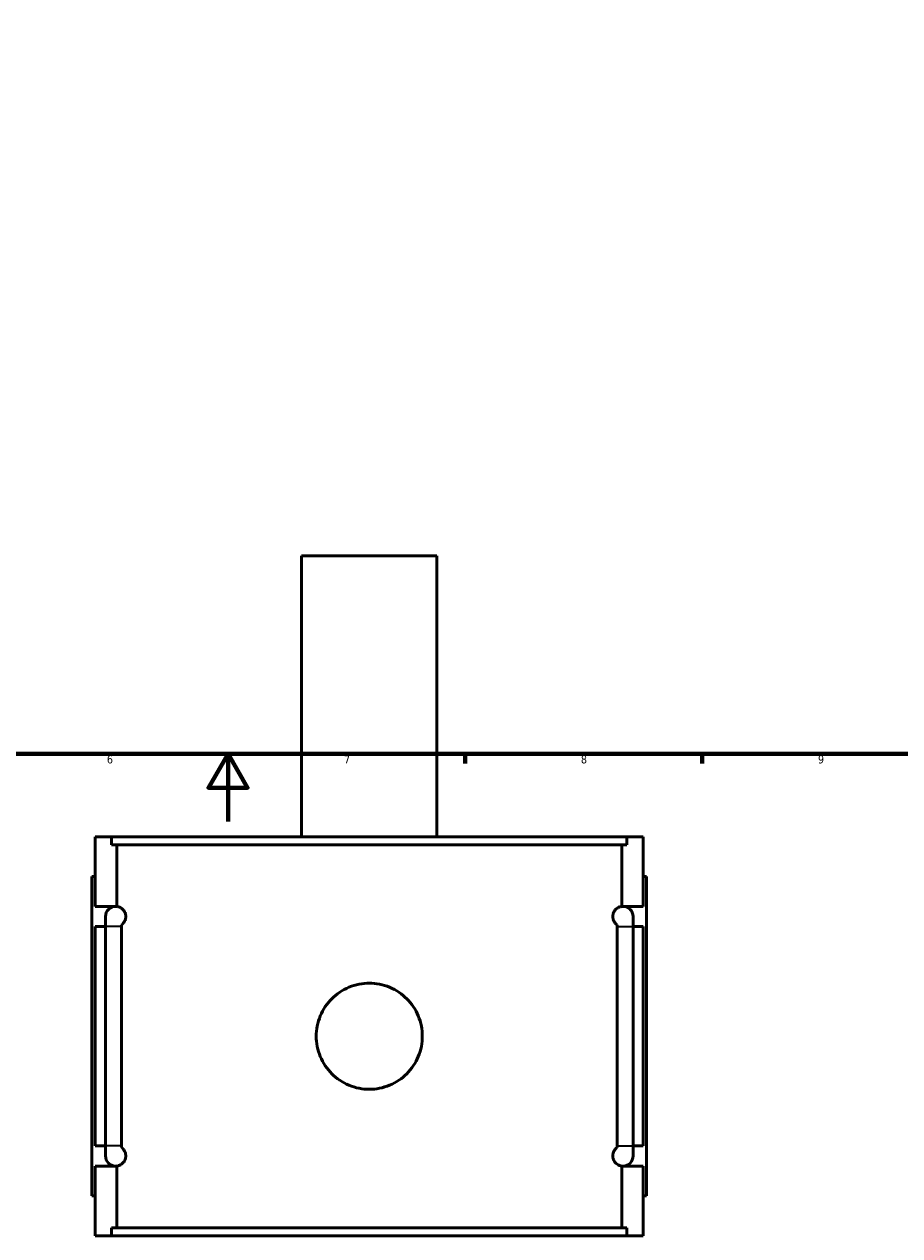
# Model space of a CAD drawing. Header units: millimetres. Extents: x -260 to 981, y -122 to 1163.
# Tile 3 of 7: x 360 to 619, y -122 to 236. Entities that reach past the tile are written whole.
import ezdxf

# ---------------------------------------------------------------- set-up
doc = ezdxf.new("R2010")
doc.units = ezdxf.units.MM
for name, color, linetype, lineweight in [('Border (ANSI)', 7, 'Continuous', 70), ('Visible (ANSI)', 7, 'Continuous', 50), ('Visible Narrow (ANSI)', 7, 'Continuous', 35)]:
    doc.layers.add(name, color=color, linetype=linetype, lineweight=lineweight)
doc.styles.add('Note Text (ANSI)', font='tahoma.ttf')

# ---------------------------------------------------------------- blocks, each defined once
blk = doc.blocks.new('Borders Default Border')
at = {"layer": 'Border (ANSI)'}
for p, q in [((490.58, 20), (490.58, 17.2)), ((560.67, 20), (560.67, 17.2))]:
    blk.add_line(p, q, dxfattribs=at)
at = {"layer": 'Border (ANSI)', "flags": 128}
for points in [[(20, 20), (20, 574), (821, 574), (821, 20), (20, 20)], [(420.5, 0), (420.5, 20), (414.73, 10), (426.27, 10), (420.5, 20)]]:
    blk.add_lwpolyline(points, dxfattribs=at)
at = {"layer": 'Border (ANSI)', "color": 5, "true_color": 0x0000ff, "char_height": 2.4, "attachment_point": 7, "style": 'Note Text (ANSI)'}
for s, insert in [('6', (384.69, 17.15)), ('7', (454.8, 17.2)), ('8', (524.84, 17.15)), ('9', (594.92, 17.15))]:
    blk.add_mtext(s, dxfattribs=dict(at, insert=insert))

msp = doc.modelspace()

# ---------------------------------------------------------------- linework, layer by layer
at = {"layer": 'Visible (ANSI)'}
for p, q in [((482.27, 78.53), (442.27, 78.53)), ((442.27, -4.47), (442.27, 78.53)), ((482.27, -4.47), (482.27, 78.53)), ((381.27, -25.07), (381.27, -4.47)), ((381.27, -4.47), (386.08, -4.47)), ((538.46, -4.47), (386.08, -4.47)), ((386.08, -6.83), (386.08, -4.47)), ((386.08, -6.83), (538.46, -6.83)), ((387.64, -25.09), (387.64, -6.83)), ((536.91, -25.09), (536.91, -6.83)), ((538.46, -4.47), (543.27, -4.47)), ((538.46, -4.47), (538.46, -6.83)), ((543.27, -25.07), (543.27, -4.47)), ((381.27, -16.27), (380.27, -16.27)), ((380.27, -110.67), (380.27, -16.27)), ((543.27, -16.27), (544.27, -16.27)), ((544.27, -110.67), (544.27, -16.27)), ((381.27, -25.07), (387.27, -25.07)), ((537.27, -25.07), (543.27, -25.07)), ((384.27, -28.07), (384.27, -31.07)), ((540.27, -31.07), (540.27, -28.07)), ((381.27, -95.87), (381.27, -31.07)), ((384.27, -31.07), (381.27, -31.07)), ((384.27, -95.87), (384.27, -31.07)), ((389, -31.07), (389, -95.87)), ((535.55, -95.87), (535.55, -31.07)), ((540.27, -31.07), (540.27, -95.87)), ((543.27, -31.07), (540.27, -31.07)), ((543.27, -95.87), (543.27, -31.07)), ((381.27, -95.87), (384.27, -95.87)), ((384.27, -95.87), (384.27, -98.87)), ((540.27, -98.87), (540.27, -95.87)), ((540.27, -95.87), (543.27, -95.87)), ((381.27, -122.47), (381.27, -101.87)), ((387.27, -101.87), (381.27, -101.87)), ((387.64, -120.11), (387.64, -101.85)), ((536.91, -120.11), (536.91, -101.85)), ((543.27, -101.87), (537.27, -101.87)), ((543.27, -122.47), (543.27, -101.87)), ((380.27, -110.67), (381.27, -110.67)), ((544.27, -110.67), (543.27, -110.67)), ((386.08, -120.11), (538.46, -120.11)), ((386.08, -122.47), (386.08, -120.11)), ((538.46, -120.11), (538.46, -122.47)), ((386.08, -122.47), (381.27, -122.47)), ((538.46, -122.47), (386.08, -122.47)), ((543.27, -122.47), (538.46, -122.47))]:
    msp.add_line(p, q, dxfattribs=at)
for centre, start, end in [((387.27, -28.07), 90, 180), ((387.27, -28.07), 82.9522, 90), ((537.27, -28.07), 90, 97.0478), ((537.27, -28.07), 0, 90), ((387.27, -98.87), 180, 270), ((537.27, -98.87), 270, 0), ((387.27, -98.87), 270, 277.0478), ((537.27, -98.87), 262.9522, 270)]:
    msp.add_arc(centre, 3, start, end, dxfattribs=at)
for points, knots in [([(387.64, -25.09), (387.76, -25.11), (387.89, -25.13), (388.33, -25.25), (388.65, -25.38), (389.15, -25.73), (389.34, -25.88), (389.72, -26.32), (389.91, -26.58), (390.12, -27.11), (390.17, -27.28), (390.23, -27.56), (390.25, -27.66), (390.27, -27.86), (390.27, -27.97), (390.27, -28.18), (390.27, -28.28), (390.25, -28.49), (390.23, -28.59), (390.17, -28.87), (390.12, -29.03), (389.91, -29.56), (389.72, -29.83), (389.35, -30.26), (389.16, -30.42), (388.99, -30.53)], [0.946991, 0.946991, 0.946991, 0.946991, 1.113315, 1.113315, 1.484419, 1.484419, 1.669978, 1.669978, 1.855537, 1.855537, 1.919011, 1.919011, 1.950748, 1.950748, 1.982484, 1.982484, 2.014221, 2.014221, 2.045958, 2.045958, 2.109431, 2.109431, 2.29499, 2.29499, 2.479712, 2.479712, 2.479712, 2.479712]), ([(535.56, -30.53), (535.39, -30.42), (535.2, -30.26), (534.82, -29.83), (534.63, -29.56), (534.43, -29.03), (534.37, -28.87), (534.32, -28.59), (534.3, -28.49), (534.28, -28.28), (534.27, -28.18), (534.27, -27.97), (534.28, -27.86), (534.3, -27.66), (534.32, -27.56), (534.37, -27.28), (534.43, -27.11), (534.63, -26.58), (534.82, -26.32), (535.2, -25.88), (535.39, -25.73), (535.89, -25.38), (536.22, -25.25), (536.65, -25.13), (536.78, -25.11), (536.91, -25.09)], [1.484899, 1.484899, 1.484899, 1.484899, 1.669648, 1.669648, 1.855189, 1.855189, 1.918658, 1.918658, 1.950393, 1.950393, 1.982128, 1.982128, 2.013863, 2.013863, 2.045598, 2.045598, 2.109068, 2.109068, 2.294609, 2.294609, 2.48015, 2.48015, 2.851177, 2.851177, 3.017616, 3.017616, 3.017616, 3.017616]), ([(477.95, -63.47), (477.95, -64.46), (477.86, -65.48), (477.46, -67.51), (477.16, -68.51), (476.36, -70.44), (475.86, -71.37), (474.71, -73.08), (474.06, -73.86), (472.67, -75.25), (471.88, -75.91), (470.17, -77.06), (469.25, -77.55), (467.32, -78.35), (466.31, -78.66), (464.28, -79.06), (463.26, -79.15), (461.29, -79.15), (460.27, -79.06), (458.24, -78.66), (457.23, -78.35), (455.3, -77.55), (454.37, -77.06), (452.67, -75.91), (451.88, -75.25), (450.49, -73.86), (449.84, -73.08), (448.69, -71.37), (448.19, -70.44), (447.39, -68.51), (447.09, -67.51), (446.69, -65.48), (446.59, -64.46), (446.59, -62.48), (446.69, -61.46), (447.09, -59.44), (447.39, -58.43), (448.19, -56.5), (448.69, -55.57), (449.84, -53.86), (450.49, -53.08), (451.88, -51.69), (452.67, -51.04), (454.37, -49.89), (455.3, -49.39), (457.23, -48.59), (458.24, -48.28), (460.27, -47.89), (461.29, -47.79), (463.26, -47.79), (464.28, -47.89), (466.31, -48.28), (467.32, -48.59), (469.25, -49.39), (470.17, -49.89), (471.88, -51.04), (472.67, -51.69), (474.06, -53.08), (474.71, -53.86), (475.86, -55.57), (476.36, -56.5), (477.16, -58.43), (477.46, -59.44), (477.86, -61.46), (477.95, -62.48), (477.95, -63.47)], [0, 0, 0, 0, 0.296243, 0.296243, 0.592485, 0.592485, 0.888728, 0.888728, 1.184971, 1.184971, 1.481195, 1.481195, 1.777419, 1.777419, 2.073643, 2.073643, 2.369868, 2.369868, 2.666092, 2.666092, 2.962316, 2.962316, 3.25854, 3.25854, 3.554764, 3.554764, 3.851007, 3.851007, 4.14725, 4.14725, 4.443492, 4.443492, 4.739735, 4.739735, 5.035978, 5.035978, 5.332221, 5.332221, 5.628463, 5.628463, 5.924706, 5.924706, 6.22093, 6.22093, 6.517154, 6.517154, 6.813379, 6.813379, 7.109603, 7.109603, 7.405827, 7.405827, 7.702051, 7.702051, 7.998275, 7.998275, 8.294499, 8.294499, 8.590742, 8.590742, 8.886985, 8.886985, 9.183228, 9.183228, 9.47947, 9.47947, 9.47947, 9.47947]), ([(388.99, -96.41), (389.16, -96.53), (389.35, -96.68), (389.72, -97.12), (389.91, -97.38), (390.12, -97.91), (390.17, -98.08), (390.23, -98.36), (390.25, -98.46), (390.27, -98.66), (390.27, -98.77), (390.27, -98.98), (390.27, -99.08), (390.25, -99.29), (390.23, -99.39), (390.17, -99.67), (390.12, -99.83), (389.91, -100.36), (389.72, -100.63), (389.34, -101.06), (389.15, -101.22), (388.65, -101.57), (388.33, -101.7), (387.89, -101.81), (387.76, -101.83), (387.64, -101.85)], [1.485256, 1.485256, 1.485256, 1.485256, 1.669978, 1.669978, 1.855537, 1.855537, 1.919011, 1.919011, 1.950748, 1.950748, 1.982484, 1.982484, 2.014221, 2.014221, 2.045958, 2.045958, 2.109431, 2.109431, 2.29499, 2.29499, 2.480549, 2.480549, 2.851654, 2.851654, 3.017978, 3.017978, 3.017978, 3.017978]), ([(536.91, -101.85), (536.78, -101.83), (536.65, -101.81), (536.22, -101.7), (535.89, -101.57), (535.39, -101.22), (535.2, -101.06), (534.82, -100.63), (534.63, -100.36), (534.43, -99.83), (534.37, -99.67), (534.32, -99.39), (534.3, -99.29), (534.28, -99.08), (534.27, -98.98), (534.27, -98.77), (534.28, -98.66), (534.3, -98.46), (534.32, -98.36), (534.37, -98.08), (534.43, -97.91), (534.63, -97.38), (534.82, -97.12), (535.2, -96.68), (535.39, -96.53), (535.56, -96.41)], [0.946641, 0.946641, 0.946641, 0.946641, 1.11308, 1.11308, 1.484107, 1.484107, 1.669648, 1.669648, 1.855189, 1.855189, 1.918658, 1.918658, 1.950393, 1.950393, 1.982128, 1.982128, 2.013863, 2.013863, 2.045598, 2.045598, 2.109068, 2.109068, 2.294609, 2.294609, 2.479358, 2.479358, 2.479358, 2.479358])]:
    msp.add_open_spline(points, degree=3, knots=knots, dxfattribs=at)
for points in [[(388.99, -30.53), (388.99, -30.71), (389, -30.89), (389, -31.07)], [(535.55, -31.07), (535.55, -30.89), (535.55, -30.71), (535.56, -30.53)], [(389, -95.87), (389, -96.05), (388.99, -96.23), (388.99, -96.41)], [(535.56, -96.41), (535.55, -96.23), (535.55, -96.05), (535.55, -95.87)]]:
    msp.add_open_spline(points, degree=3, dxfattribs=at)
at = {"layer": 'Visible Narrow (ANSI)'}
for p, q in [((388.72, -31.07), (384.29, -31.07)), ((535.83, -31.07), (540.26, -31.07)), ((388.72, -95.87), (384.29, -95.87)), ((535.83, -95.87), (540.26, -95.87))]:
    msp.add_line(p, q, dxfattribs=at)

# ---------------------------------------------------------------- block references
msp.add_blockref('Borders Default Border', (0, 0))

doc.saveas('drawing.dxf')
